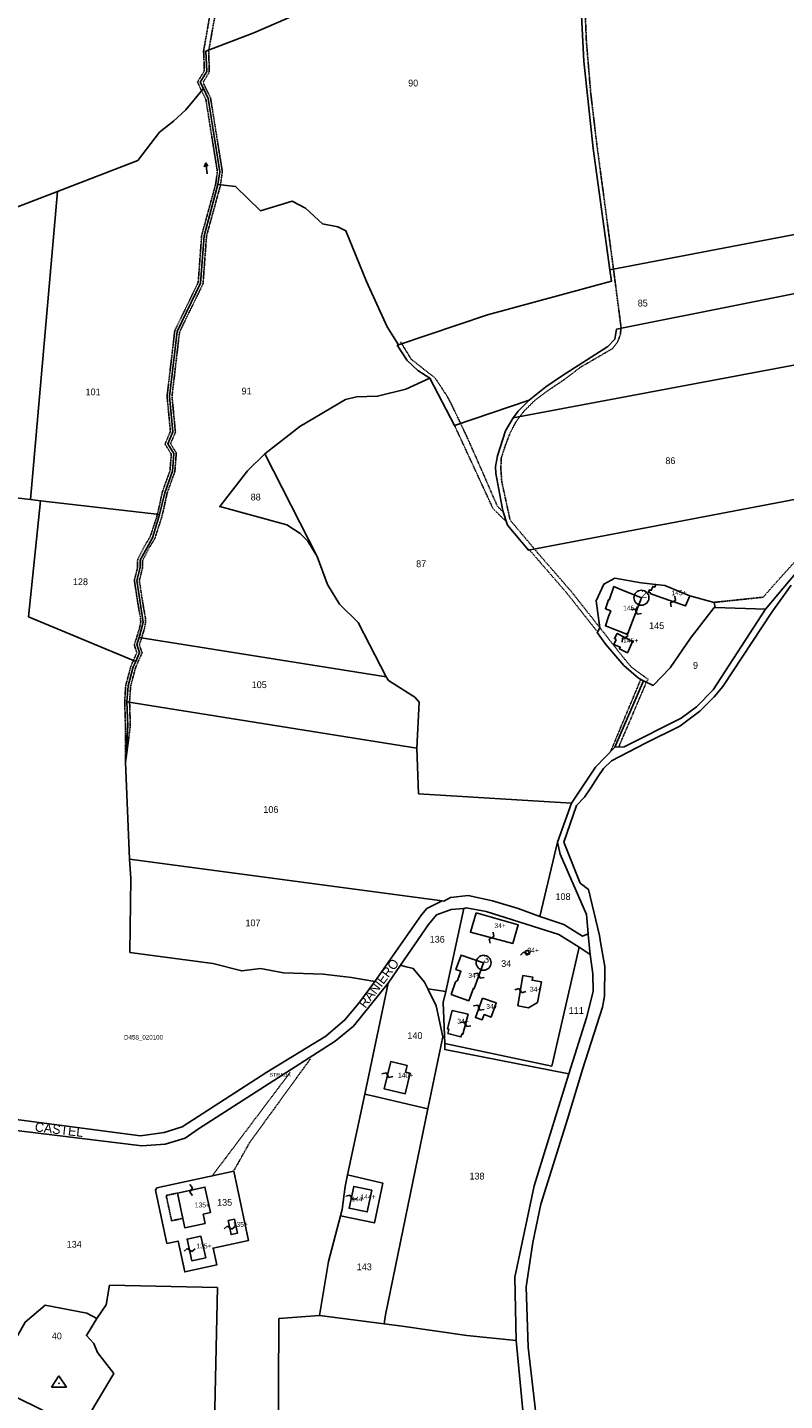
# Model space of a CAD drawing. Header units: metres. Extents: x 3926 to 5195, y -30553 to -28657.
# Tile 6 of 9: x 4356 to 4761, y -29812 to -29078. Entities that reach past the tile are written whole.
import ezdxf

# ---------------------------------------------------------------- set-up
doc = ezdxf.new("R2010")
doc.units = ezdxf.units.M
for name, pattern in [('CONTINUA', [0]), ('INTERNA', [0]), ('TRATTEGGIATA2', [0.3, 0.15, -0.15]), ('TRATTEGGIATA5', [0.3, 0.15, -0.15])]:
    doc.linetypes.add(name, pattern=pattern)
for name, color, linetype in [('CONFINE', 3, 'CONTINUA'), ('FABBRICATI', 1, 'CONTINUA'), ('FIDUCIALI', 5, 'CONTINUA'), ('LINEEVARIE', 6, 'CONTINUA'), ('PARTICELLE', 7, 'CONTINUA'), ('SIMBOLI', 6, 'CONTINUA'), ('STRADE', 8, 'CONTINUA'), ('TESTI', 3, 'CONTINUA')]:
    doc.layers.add(name, color=color, linetype=linetype)

# ---------------------------------------------------------------- blocks, each defined once
blk = doc.blocks.new('20', base_point=(5, 5))
at = {"layer": 'SIMBOLI'}
blk.add_circle((5, 5), 4, dxfattribs=at)
blk.add_point((5, 5), dxfattribs=at)
blk = doc.blocks.new('9', base_point=(5, 5))
at = {"layer": 'SIMBOLI'}
for p, q in [((2, 5), (4, 6)), ((4, 6), (6, 4)), ((6, 4), (8, 5))]:
    blk.add_line(p, q, dxfattribs=at)
blk = doc.blocks.new('6', base_point=(8, 5))
at = {"layer": 'SIMBOLI'}
for p in [(2, 5), (6, 6), (6, 4)]:
    blk.add_line(p, (8, 5), dxfattribs=at)
blk = doc.blocks.new('8', base_point=(5, 5))
at = {"layer": 'SIMBOLI'}
for p, q in [((1, 3), (5, 9)), ((9, 3), (5, 9)), ((1, 3), (9, 3))]:
    blk.add_line(p, q, dxfattribs=at)
blk.add_point((5, 5), dxfattribs=at)

msp = doc.modelspace()

# ---------------------------------------------------------------- linework, layer by layer
at = {"layer": 'CONFINE'}
msp.add_lwpolyline([(4623.036, -29839.327), (4617.303, -29779.517), (4616.564, -29745.686), (4626.921, -29696.895), (4645.412, -29637.025), (4654.987, -29607.139), (4658.438, -29593.195), (4658.272, -29583.747), (4656.933, -29573.29), (4655.848, -29562.933), (4655.797, -29562.331), (4654.911, -29551.914), (4640.906, -29519.848), (4639.392, -29513.355), (4646.85, -29492.476), (4659.691, -29473.338), (4670.107, -29462.549), (4675.022, -29462.415), (4705.425, -29447.174), (4713.745, -29441.124), (4722.551, -29432.022), (4750.533, -29388.956), (4770.287, -29365.404)], dxfattribs=at)
at = {"layer": 'FABBRICATI'}
for points in [[(4667.875, -29389.85), (4666.739, -29392.816), (4665.047, -29397.735), (4676.802, -29402.39), (4678.63, -29397.615), (4684.255, -29382.793), (4672.414, -29377.994), (4669.555, -29376.831), (4666.998, -29384.015), (4666.707, -29383.91), (4665.03, -29388.663), (4667.875, -29389.85)], [(4696.727, -29376.258), (4691.909, -29375.745), (4691.356, -29377.117), (4690.266, -29376.764), (4689.523, -29378.887), (4688.538, -29378.541), (4688.081, -29379.851), (4689.065, -29380.187), (4688.918, -29380.629), (4694.338, -29382.523), (4707.85, -29387.157), (4710.158, -29381.8), (4696.727, -29376.258)], [(4670.669, -29405.079), (4669.502, -29407.724), (4672.972, -29409.257), (4672.538, -29410.173), (4676.784, -29412.199), (4677.355, -29411.137), (4679.5, -29406.093), (4671.311, -29401.829), (4669.81, -29404.634), (4670.669, -29405.079)], [(4595.984, -29551.05), (4592.845, -29561.352), (4615.522, -29567.454), (4618.416, -29557.472), (4595.984, -29551.05)], [(4599.953, -29577.735), (4587.919, -29573.625), (4585.174, -29581.408), (4587.813, -29582.263), (4586.01, -29587.315), (4584.893, -29588.003), (4582.637, -29594.688), (4592.005, -29598.025), (4594.49, -29591.403), (4594.963, -29591.572), (4599.953, -29577.735)], [(4622.88, -29573.618), (4624.497, -29572.947), (4623.825, -29571.072), (4622.157, -29571.642), (4622.88, -29573.618)], [(4620.828, -29584.634), (4618.295, -29600.684), (4623.904, -29601.79), (4628.782, -29598.969), (4630.855, -29587.953), (4625.788, -29587.113), (4626.153, -29585.373), (4620.828, -29584.634)], [(4599.271, -29596.598), (4595.516, -29606.91), (4599.234, -29608.205), (4600.236, -29605.477), (4603.961, -29606.776), (4606.668, -29599.16), (4599.271, -29596.598)], [(4583.199, -29603.185), (4580.721, -29613.134), (4581.444, -29613.408), (4580.84, -29615.47), (4587.831, -29617.404), (4588.257, -29615.832), (4588.749, -29615.963), (4591.606, -29605.267), (4583.199, -29603.185)], [(4550.295, -29630.544), (4546.834, -29645.103), (4558.067, -29647.747), (4560.625, -29636.745), (4558.208, -29636.154), (4559.041, -29632.58), (4550.295, -29630.544)], [(4450.05, -29711.998), (4453.952, -29711.061), (4451.069, -29697.553), (4436.36, -29700.752), (4439.213, -29714.306), (4440.261, -29719.271), (4451.123, -29716.94), (4450.05, -29711.998)], [(4540.202, -29699.276), (4530.533, -29697.253), (4528.111, -29708.834), (4537.776, -29710.856), (4540.202, -29699.276)], [(4463.406, -29715.487), (4465.009, -29722.929), (4468.453, -29722.182), (4466.85, -29714.739), (4463.406, -29715.487)], [(4448.914, -29723.72), (4441.567, -29725.313), (4444.121, -29736.948), (4451.463, -29735.336), (4448.914, -29723.72)]]:
    msp.add_lwpolyline(points, close=True, dxfattribs=at)
at = {"layer": 'LINEEVARIE', "linetype": 'TRATTEGGIATA2'}
for points in [[(4453.352, -29102.173), (4453.122, -29090.301), (4458.157, -29062.399), (4460.74, -29040.18), (4452.256, -29022.302), (4430.068, -28979.418), (4430.651, -28975.858), (4429.511, -28971.752)], [(4449.776, -29022.827), (4457.95, -29039.69), (4455.514, -29061.349), (4450.398, -29090.528)], [(4654.048, -29065.616), (4654.788, -29084.866), (4657.109, -29112.793), (4660.337, -29140.054), (4668.619, -29202.032), (4673.38, -29238.478), (4672.951, -29242.393), (4671.608, -29246.06), (4668.845, -29249.685), (4661.426, -29254.053), (4651.835, -29259.604), (4643.063, -29266.267), (4634.286, -29272.168), (4627.026, -29277.601), (4621.439, -29283.227), (4617.271, -29288.742), (4614.17, -29294.656), (4611.63, -29301.227), (4609.397, -29308.1), (4609.132, -29313.843), (4609.637, -29320.851), (4614.085, -29341.295), (4628.596, -29358.574), (4646.782, -29379.486), (4662.63, -29399.55), (4673.622, -29413.55), (4678.732, -29419.714), (4684.692, -29424.145), (4687.798, -29426.309), (4686.747, -29428.247), (4672.133, -29462.494)], [(4450.398, -29090.528), (4450.733, -29101.453), (4447.111, -29107.331), (4448.899, -29111.277), (4451.545, -29116.588), (4457.731, -29155.275), (4456.755, -29162.118), (4449.328, -29189.239), (4447.484, -29214.429), (4434.954, -29240.194), (4430.844, -29275.278), (4432.628, -29293.974), (4429.748, -29300.769), (4433.108, -29306.089), (4432.41, -29314.938), (4428.313, -29326.364), (4426.383, -29335.283), (4425.315, -29339.644), (4421.805, -29350.296), (4418.851, -29355.107), (4415.136, -29362.361), (4415.112, -29366.578), (4413.36, -29373.499), (4415.259, -29385.907), (4416.62, -29393.465), (4416.773, -29395.717), (4416.278, -29398.388), (4414.668, -29403.853), (4413.362, -29407.816), (4413.893, -29409.82), (4414.714, -29412.067), (4411.542, -29419.222), (4408.766, -29429.672), (4408.202, -29438.044), (4408.602, -29451.407), (4408.667, -29470.691), (4411.207, -29451.323), (4410.812, -29438.093), (4411.351, -29430.099), (4414.009, -29420.09), (4417.524, -29412.161), (4416.383, -29409.037), (4416.081, -29407.897), (4417.158, -29404.629), (4418.816, -29398.996), (4419.396, -29395.869), (4419.211, -29393.144), (4417.831, -29385.479), (4416.017, -29373.627), (4417.718, -29366.91), (4417.74, -29362.997), (4421.125, -29356.385), (4424.186, -29351.401), (4427.823, -29340.363), (4428.924, -29335.869), (4430.825, -29327.083), (4434.982, -29315.49), (4435.776, -29305.43), (4432.681, -29300.53), (4435.286, -29294.384), (4433.465, -29275.306), (4437.492, -29240.936), (4450.048, -29215.119), (4451.909, -29189.683), (4459.313, -29162.649), (4460.368, -29155.253), (4454.056, -29115.783), (4451.254, -29110.157), (4450.058, -29107.518), (4453.352, -29102.173)], [(4555.607, -29246.171), (4561.297, -29255.482), (4574.086, -29265.507), (4580.539, -29275.32), (4582.49, -29279.016), (4590.974, -29296.741), (4600.343, -29317.966), (4607.295, -29333.974), (4610.418, -29336.978)], [(4584.447, -29290.891), (4604.972, -29335.259), (4612.035, -29342.135)], [(4623.87, -29356.624), (4644.457, -29380.416), (4660.151, -29400.278)], [(4771.4, -29357.776), (4755.608, -29375.307), (4749.323, -29382.512), (4723.091, -29385.278)], [(4683.913, -29426.372), (4667.766, -29464.975)], [(4466.672, -29688.559), (4474.958, -29673.787), (4507.384, -29629.112)], [(4454.783, -29691.801), (4496.575, -29636.318)]]:
    msp.add_lwpolyline(points, dxfattribs=at)
at = {"layer": 'LINEEVARIE'}
for points in [[(4450.398, -29090.528), (4450.199, -29091.664)], [(4764.179, -29376.164), (4753.939, -29390.559), (4727.658, -29430.261), (4723.135, -29435.778), (4715.434, -29443.45), (4704.694, -29451.396), (4686.462, -29460.51), (4668.334, -29469.978), (4663.953, -29474.072), (4660.943, -29478.41), (4657.132, -29484.38), (4653.872, -29489.279), (4649.646, -29493.778), (4642.838, -29513.383)], [(4642.838, -29513.383), (4651.502, -29535.172), (4655.934, -29538.597), (4661.88, -29563.147), (4662.622, -29567.765), (4664.731, -29579.741), (4664.536, -29595.593), (4663.361, -29601.495), (4652.796, -29634.842), (4644.667, -29661.315), (4630.434, -29706.677), (4626.217, -29727.179), (4622.731, -29750.827), (4623.763, -29782.979), (4627.909, -29818.413)]]:
    msp.add_lwpolyline(points, dxfattribs=at)
at = {"layer": 'LINEEVARIE', "linetype": 'TRATTEGGIATA5'}
msp.add_lwpolyline([(4439.213, -29714.306), (4433.259, -29715.559), (4430.367, -29702.084), (4436.36, -29700.752)], dxfattribs=at)
at = {"layer": 'PARTICELLE'}
for points in [[(4501.088, -29070.851), (4477.189, -29081.171), (4451.562, -29090.893), (4452.043, -29101.813), (4448.584, -29107.425), (4450.28, -29110.766), (4452.8, -29116.186), (4459.049, -29155.264), (4457.88, -29162.181), (4467.414, -29163.134), (4480.832, -29176.152), (4497.723, -29171.01), (4504.793, -29174.722), (4513.82, -29183.096), (4522.143, -29184.768), (4526.364, -29186.874), (4537.345, -29213.981), (4548.407, -29238.192), (4554.499, -29247.742), (4602.03, -29231.789), (4668.243, -29213.77), (4667.362, -29207.685), (4658.532, -29142.86), (4653.549, -29096.255), (4651.862, -29064.716)], [(4651.862, -29064.716), (4653.549, -29096.255), (4658.532, -29142.86), (4667.362, -29207.685), (4874.946, -29167.99)], [(4324.347, -29074.111), (4310.716, -29088.935), (4310.716, -29088.935), (4344.614, -29176.551), (4372.379, -29165.893), (4415.172, -29149.358), (4426.876, -29134.191), (4434.335, -29128.248), (4440.832, -29122.311), (4450.28, -29110.766), (4448.584, -29107.425), (4452.043, -29101.813), (4451.562, -29090.893), (4477.189, -29081.171), (4501.088, -29070.851)], [(4296.771, -29323.391), (4357.885, -29330.351), (4372.379, -29165.893), (4372.379, -29165.893), (4344.614, -29176.551)], [(4878.042, -29198.046), (4670.852, -29239.409), (4669.977, -29244.75), (4666.254, -29248.686), (4641.479, -29264.398), (4633.258, -29270.092), (4624.211, -29277.34), (4618.449, -29283.145), (4615.686, -29286.72), (4859.587, -29241.048)], [(4805.266, -29322.8), (4623.876, -29357.437), (4612.634, -29344.048), (4610.251, -29336.444), (4606.516, -29316.502), (4606.287, -29312.744), (4607.362, -29306.996), (4611.679, -29293.656), (4615.686, -29286.72), (4618.449, -29283.145), (4624.211, -29277.34), (4584.447, -29290.891), (4571.146, -29265.475), (4558.366, -29271.454), (4543.29, -29275.212), (4532.041, -29275.44), (4526.172, -29276.901), (4501.694, -29291.391), (4483.043, -29305.995), (4511.04, -29360.779), (4516.565, -29375.73), (4522.972, -29386.255), (4532.973, -29396.095), (4547.817, -29425.006), (4549.047, -29426.979), (4563.248, -29435.978), (4565.495, -29438.504), (4564.297, -29463.203), (4565.174, -29487.482), (4646.85, -29492.476), (4659.691, -29473.338), (4670.107, -29462.549), (4685.321, -29427.189), (4682.726, -29425.682), (4674.926, -29418.926), (4665.169, -29407.713), (4660.615, -29401.392), (4662.016, -29398.792), (4660.093, -29384.427), (4664.238, -29375.509), (4669.994, -29372.371), (4684.15, -29374.919), (4691.909, -29375.745), (4696.727, -29376.258), (4710.158, -29381.8), (4723.091, -29385.278), (4723.677, -29388.038), (4750.533, -29388.956), (4770.287, -29365.404)], [(4305.493, -29655.546), (4416.678, -29670.149), (4429.336, -29668.489), (4438.842, -29665.378), (4484.049, -29636.22), (4515.691, -29616.957), (4525.817, -29608.253), (4533.205, -29599.313), (4541.77, -29587.742), (4529.361, -29585.57), (4514.146, -29583.893), (4492.957, -29583.12), (4480.678, -29580.814), (4470.703, -29582.1), (4455.321, -29578.239), (4410.988, -29572.235), (4411.425, -29532.756), (4410.779, -29522.488), (4408.667, -29470.691), (4409.902, -29451.276), (4409.408, -29438.476), (4410.059, -29429.886), (4412.776, -29419.656), (4414.226, -29416.903), (4356.897, -29392.949), (4363.262, -29331.026), (4363.262, -29331.026), (4357.885, -29330.351), (4296.771, -29323.391)], [(4489.776, -29915.216), (4490.63, -29767.811), (4512.23, -29766.129), (4517.076, -29737.254), (4517.076, -29737.254), (4523.472, -29712.937), (4524.385, -29709.466), (4525.974, -29697.262), (4527.289, -29691.047), (4536.421, -29647.898), (4548.947, -29588.714), (4530.401, -29611.575), (4520.726, -29619.616), (4447.566, -29666.387), (4440.455, -29671.362), (4429.835, -29674.684), (4417.425, -29675.58), (4304.978, -29661.798)], [(4378.664, -29823.832), (4349.526, -29809.395), (4335.778, -29799.986), (4340.16, -29795.994), (4354.979, -29769.68), (4365.712, -29760.667), (4387.937, -29764.888), (4393.329, -29767.697), (4398.295, -29760.399), (4400.15, -29750.022), (4457.779, -29751.264), (4453.968, -29920.785)]]:
    msp.add_lwpolyline(points, dxfattribs=at)
for points in [[(4372.379, -29165.893), (4357.885, -29330.351), (4363.262, -29331.026), (4426.811, -29338.274), (4429.569, -29326.723), (4433.696, -29315.214), (4434.442, -29305.759), (4431.214, -29300.65), (4433.957, -29294.179), (4432.154, -29275.292), (4436.223, -29240.565), (4448.766, -29214.774), (4450.619, -29189.461), (4457.88, -29162.181), (4459.049, -29155.264), (4452.8, -29116.186), (4450.28, -29110.766), (4440.832, -29122.311), (4434.335, -29128.248), (4426.876, -29134.191), (4415.172, -29149.358), (4372.379, -29165.893)], [(4554.499, -29247.742), (4548.407, -29238.192), (4537.345, -29213.981), (4526.364, -29186.874), (4522.143, -29184.768), (4513.82, -29183.096), (4504.793, -29174.722), (4497.723, -29171.01), (4480.832, -29176.152), (4467.414, -29163.134), (4457.88, -29162.181), (4450.619, -29189.461), (4448.766, -29214.774), (4436.223, -29240.565), (4432.154, -29275.292), (4433.957, -29294.179), (4431.214, -29300.65), (4434.442, -29305.759), (4433.696, -29315.214), (4429.569, -29326.723), (4426.811, -29338.274), (4422.995, -29350.849), (4416.438, -29362.679), (4416.415, -29366.744), (4414.688, -29373.563), (4418.084, -29395.793), (4415.958, -29403.96), (4547.817, -29425.006), (4532.973, -29396.095), (4522.972, -29386.255), (4516.565, -29375.73), (4511.04, -29360.779), (4506.119, -29352.632), (4501.934, -29348.494), (4494.858, -29343.816), (4459.013, -29334.148), (4473.781, -29315.1), (4483.043, -29305.995), (4501.694, -29291.391), (4526.172, -29276.901), (4532.041, -29275.44), (4543.29, -29275.212), (4558.366, -29271.454), (4571.146, -29265.475), (4564.783, -29261.403), (4559.071, -29256.106), (4553.846, -29247.961), (4554.499, -29247.742)], [(4554.499, -29247.742), (4553.846, -29247.961), (4559.071, -29256.106), (4564.783, -29261.403), (4571.146, -29265.475), (4584.447, -29290.891), (4624.211, -29277.34), (4633.258, -29270.092), (4641.479, -29264.398), (4666.254, -29248.686), (4669.977, -29244.75), (4670.852, -29239.409), (4878.042, -29198.046), (4878.321, -29187.121), (4874.946, -29167.99), (4667.362, -29207.685), (4668.243, -29213.77), (4602.03, -29231.789), (4554.499, -29247.742)], [(4805.266, -29322.8), (4819.138, -29298.829), (4842.592, -29267.936), (4845.497, -29262.887), (4859.587, -29241.048), (4615.686, -29286.72), (4611.679, -29293.656), (4607.362, -29306.996), (4606.287, -29312.744), (4606.516, -29316.502), (4610.251, -29336.444), (4612.634, -29344.048), (4623.876, -29357.437), (4805.266, -29322.8)], [(4511.04, -29360.779), (4483.043, -29305.995), (4473.781, -29315.1), (4459.013, -29334.148), (4494.858, -29343.816), (4501.934, -29348.494), (4506.119, -29352.632), (4511.04, -29360.779)], [(4414.226, -29416.903), (4416.119, -29412.114), (4414.721, -29407.856), (4415.958, -29403.96), (4418.084, -29395.793), (4414.688, -29373.563), (4416.415, -29366.744), (4416.438, -29362.679), (4422.995, -29350.849), (4426.811, -29338.274), (4363.262, -29331.026), (4356.897, -29392.949), (4414.226, -29416.903)], [(4691.909, -29375.745), (4684.15, -29374.919), (4669.994, -29372.371), (4664.238, -29375.509), (4660.093, -29384.427), (4662.016, -29398.792), (4660.615, -29401.392), (4665.169, -29407.713), (4674.926, -29418.926), (4682.726, -29425.682), (4685.321, -29427.189), (4690.557, -29429.593), (4699.614, -29420.185), (4710.502, -29404.312), (4723.161, -29388.021), (4723.677, -29388.038), (4723.091, -29385.278), (4710.158, -29381.8), (4696.727, -29376.258), (4691.909, -29375.745)], [(4750.533, -29388.956), (4723.677, -29388.038), (4723.161, -29388.021), (4710.502, -29404.312), (4699.614, -29420.185), (4690.557, -29429.593), (4685.321, -29427.189), (4670.107, -29462.549), (4675.022, -29462.415), (4705.425, -29447.174), (4713.745, -29441.124), (4722.551, -29432.022), (4750.533, -29388.956)], [(4547.817, -29425.006), (4415.958, -29403.96), (4414.721, -29407.856), (4416.119, -29412.114), (4414.226, -29416.903), (4412.776, -29419.656), (4410.059, -29429.886), (4409.408, -29438.476), (4564.297, -29463.203), (4565.495, -29438.504), (4563.248, -29435.978), (4549.047, -29426.979), (4547.817, -29425.006)], [(4646.85, -29492.476), (4565.174, -29487.482), (4564.297, -29463.203), (4409.408, -29438.476), (4409.902, -29451.276), (4408.667, -29470.691), (4410.779, -29522.488), (4577.749, -29544.726), (4578.694, -29544.852), (4582.329, -29542.846), (4591.749, -29541.92), (4604.741, -29544.729), (4618.402, -29548.855), (4629.985, -29553.046), (4639.392, -29513.355), (4646.85, -29492.476)], [(4639.392, -29513.355), (4629.985, -29553.046), (4642.836, -29557.279), (4652.711, -29563.614), (4655.797, -29562.331), (4654.911, -29551.914), (4640.906, -29519.848), (4639.392, -29513.355)], [(4541.77, -29587.742), (4566.835, -29552.094), (4569.649, -29548.723), (4577.749, -29544.726), (4410.779, -29522.488), (4411.425, -29532.756), (4410.988, -29572.235), (4455.321, -29578.239), (4470.703, -29582.1), (4480.678, -29580.814), (4492.957, -29583.12), (4514.146, -29583.893), (4529.361, -29585.57), (4541.77, -29587.742)], [(4570.113, -29591.721), (4579.68, -29593.08), (4589.363, -29548.744), (4582.526, -29549.348), (4574.792, -29552.194), (4570.519, -29557.303), (4555.528, -29579.131), (4557.813, -29579.672), (4562.343, -29580.808), (4568.33, -29588.12), (4570.113, -29591.721)], [(4650.978, -29569.519), (4640.086, -29562.682), (4601.284, -29550.392), (4590.577, -29548.431), (4589.363, -29548.744), (4579.68, -29593.08), (4578.407, -29598.91), (4579.174, -29620.826), (4636.304, -29632.983), (4650.978, -29569.519)], [(4645.412, -29637.025), (4654.987, -29607.139), (4658.438, -29593.195), (4658.272, -29583.747), (4656.933, -29573.29), (4650.978, -29569.519), (4636.304, -29632.983), (4579.174, -29620.826), (4579.29, -29624.154), (4645.412, -29637.025)], [(4548.947, -29588.714), (4536.421, -29647.898), (4542.012, -29649.139), (4570.198, -29655.702), (4578.087, -29617.33), (4574.614, -29600.813), (4570.113, -29591.721), (4568.33, -29588.12), (4562.343, -29580.808), (4557.813, -29579.672), (4555.528, -29579.131), (4548.947, -29588.714)], [(4546.727, -29770.594), (4556.387, -29771.844), (4590.933, -29776.898), (4617.303, -29779.517), (4616.564, -29745.686), (4626.921, -29696.895), (4645.412, -29637.025), (4579.29, -29624.154), (4579.174, -29620.826), (4578.407, -29598.91), (4579.68, -29593.08), (4570.113, -29591.721), (4574.614, -29600.813), (4578.087, -29617.33), (4570.198, -29655.702), (4547.572, -29765.767), (4546.727, -29770.594)], [(4547.572, -29765.767), (4570.198, -29655.702), (4542.012, -29649.139), (4536.421, -29647.898), (4527.289, -29691.047), (4546.072, -29695.428), (4541.628, -29716.726), (4523.472, -29712.937), (4517.076, -29737.254), (4512.23, -29766.129), (4546.727, -29770.594), (4547.572, -29765.767)], [(4466.443, -29689.095), (4425.404, -29698.016), (4424.637, -29699.207), (4430.741, -29727.659), (4436.68, -29726.372), (4440.302, -29742.871), (4457.422, -29739.16), (4455.439, -29730.124), (4474.392, -29726.008), (4466.443, -29689.095)], [(4524.385, -29709.466), (4523.472, -29712.937), (4541.628, -29716.726), (4546.072, -29695.428), (4527.289, -29691.047), (4525.974, -29697.262), (4524.385, -29709.466)], [(4453.968, -29920.785), (4457.779, -29751.264), (4400.15, -29750.022), (4398.295, -29760.399), (4393.329, -29767.697), (4387.716, -29776.879), (4391.697, -29781.07), (4393.605, -29785.832), (4402.399, -29797.053), (4388.171, -29820.975), (4384.438, -29822.097), (4382.677, -29861.524), (4392.702, -29868.142), (4391.729, -29874.211), (4406.43, -29896.807), (4440.517, -29923.405), (4441.131, -29923.284), (4453.968, -29920.785)], [(4393.329, -29767.697), (4387.937, -29764.888), (4365.712, -29760.667), (4354.979, -29769.68), (4340.16, -29795.994), (4335.778, -29799.986), (4349.526, -29809.395), (4378.664, -29823.832), (4384.438, -29822.097), (4388.171, -29820.975), (4402.399, -29797.053), (4393.605, -29785.832), (4391.697, -29781.07), (4387.716, -29776.879), (4393.329, -29767.697)], [(4617.303, -29779.517), (4590.933, -29776.898), (4556.387, -29771.844), (4546.727, -29770.594), (4512.23, -29766.129), (4490.63, -29767.811), (4489.776, -29915.216), (4557.807, -29904.537), (4613.798, -29896.137), (4620.244, -29875.417), (4623.607, -29856.038), (4623.036, -29839.327), (4617.303, -29779.517)]]:
    msp.add_lwpolyline(points, close=True, dxfattribs=at)
at = {"layer": 'PARTICELLE', "linetype": 'INTERNA'}
msp.add_lwpolyline([(4425.404, -29698.016), (4466.443, -29689.095), (4474.392, -29726.008), (4455.439, -29730.124), (4457.422, -29739.16), (4440.302, -29742.871), (4436.68, -29726.372), (4430.741, -29727.659), (4424.637, -29699.207), (4425.404, -29698.016)], close=True, dxfattribs=at)
at = {"layer": 'STRADE'}
msp.add_lwpolyline([(4304.978, -29661.798), (4417.425, -29675.58), (4429.835, -29674.684), (4440.455, -29671.362), (4447.566, -29666.387), (4520.726, -29619.616), (4530.401, -29611.575), (4548.947, -29588.714), (4555.528, -29579.131), (4570.519, -29557.303), (4574.792, -29552.194), (4582.526, -29549.348), (4589.363, -29548.744), (4590.577, -29548.431), (4601.284, -29550.392), (4640.086, -29562.682), (4650.978, -29569.519), (4656.933, -29573.29), (4655.848, -29562.933), (4655.848, -29562.933), (4655.797, -29562.331), (4652.711, -29563.614), (4642.836, -29557.279), (4629.985, -29553.046), (4618.402, -29548.855), (4604.741, -29544.729), (4591.749, -29541.92), (4582.329, -29542.846), (4578.694, -29544.852), (4577.749, -29544.726), (4569.649, -29548.723), (4566.835, -29552.094), (4541.77, -29587.742), (4533.205, -29599.313), (4525.817, -29608.253), (4515.691, -29616.957), (4484.049, -29636.22), (4438.842, -29665.378), (4429.336, -29668.489), (4416.678, -29670.149), (4305.493, -29655.546)], dxfattribs=at)

# ---------------------------------------------------------------- block references
at = {"layer": 'FIDUCIALI'}
for p in [(4684.255, -29382.793), (4599.953, -29577.735)]:
    msp.add_blockref('20', p, dxfattribs=at)
at = {"layer": 'SIMBOLI'}
for name, p, rotation in [('6', (4451.465, -29150.488), 97.009), ('9', (4701.094, -29384.84), 71.052), ('9', (4681.443, -29390.204), 159.237), ('9', (4675.405, -29403.961), 242.494), ('9', (4604.183, -29564.403), 74.948), ('9', (4622.518, -29572.63), 20.112), ('9', (4597.458, -29584.654), 160.153), ('9', (4619.562, -29592.659), 351.077), ('9', (4597.394, -29601.754), 340.018), ('9', (4590.177, -29610.615), 165.081), ('9', (4548.564, -29637.823), 346.665), ('9', (4443.714, -29699.153), 282.317), ('9', (4529.322, -29703.043), 348.212), ('9', (4464.208, -29719.208), 12.148), ('9', (4442.844, -29731.13), 12.377)]:
    msp.add_blockref(name, p, dxfattribs=dict(at, rotation=rotation))
msp.add_blockref('8', (4373.094, -29802.43), dxfattribs=at)

# ---------------------------------------------------------------- texts
at = {"layer": 'CONFINE', "color": 7}
msp.add_text('D458_020100', height=2.4, dxfattribs=at).set_placement((4407.869, -29618.751))
at = {"layer": 'FABBRICATI', "color": 7}
for s, p in [('145+', (4700.291, -29381.451)), ('145+', (4674.484, -29389.611)), ('145+', (4674.462, -29407.014)), ('34+', (4605.692, -29559.252)), ('34+', (4623.348, -29572.345)), ('34+', (4591.789, -29585.825)), ('34+', (4624.67, -29593.212)), ('34+', (4601.337, -29602.402)), ('34+', (4585.846, -29610.295)), ('140+', (4554.158, -29639.145)), ('135+', (4445.679, -29708.412)), ('144+', (4534.156, -29704.055)), ('135+', (4465.93, -29718.834)), ('135+', (4446.517, -29730.334))]:
    msp.add_text(s, height=2.6, dxfattribs=at).set_placement(p)
at = {"layer": 'FIDUCIALI'}
for s, p in [('2', (4684.255, -29382.793)), ('3', (4599.953, -29577.735))]:
    msp.add_text(s, height=4, dxfattribs=at).set_placement(p)
at = {"layer": 'PARTICELLE', "color": 7}
for s, height, p in [('90', 3.6, (4559.635, -29109.734)), ('85', 3.6, (4682.272, -29227.242)), ('101', 3.6, (4387.301, -29274.676)), ('91', 3.6, (4470.662, -29274.222)), ('86', 3.6, (4697.041, -29311.429)), ('88', 3.6, (4475.511, -29330.838)), ('87', 3.6, (4563.885, -29366.473)), ('128', 3.6, (4380.549, -29376.077)), ('145', 3.6, (4688.364, -29399.535)), ('9', 3.6, (4711.781, -29420.764)), ('105', 3.6, (4476.049, -29431.072)), ('106', 3.6, (4482.285, -29497.686)), ('108', 3.6, (4638.337, -29544.252)), ('107', 3.6, (4472.718, -29558.259)), ('136', 3.6, (4571.136, -29567.005)), ('34', 3.6, (4609.321, -29579.99)), ('111', 3.6, (4645.42, -29605.064)), ('140', 3.6, (4559.227, -29618.44)), ('138', 3.6, (4592.392, -29693.527)), ('135', 3.6, (4457.582, -29707.532)), ('144', 2.4, (4529.614, -29705.122)), ('134', 3.6, (4377.227, -29729.924)), ('143', 3.6, (4532.177, -29741.958)), ('40', 3.6, (4369.283, -29778.882))]:
    msp.add_text(s, height=height, dxfattribs=at).set_placement(p)
at = {"layer": 'STRADE', "color": 7}
msp.add_text('STRADA', height=2, dxfattribs=at).set_placement((4485.658, -29638.624))
at = {"layer": 'TESTI', "color": 3}
for s, rotation, p in [('RANIERO', 52.831, (4536.707, -29602.362)), ('CASTEL', 353.312, (4360.003, -29667.808))]:
    msp.add_text(s, height=5, rotation=rotation, dxfattribs=at).set_placement(p)

doc.saveas('drawing.dxf')
